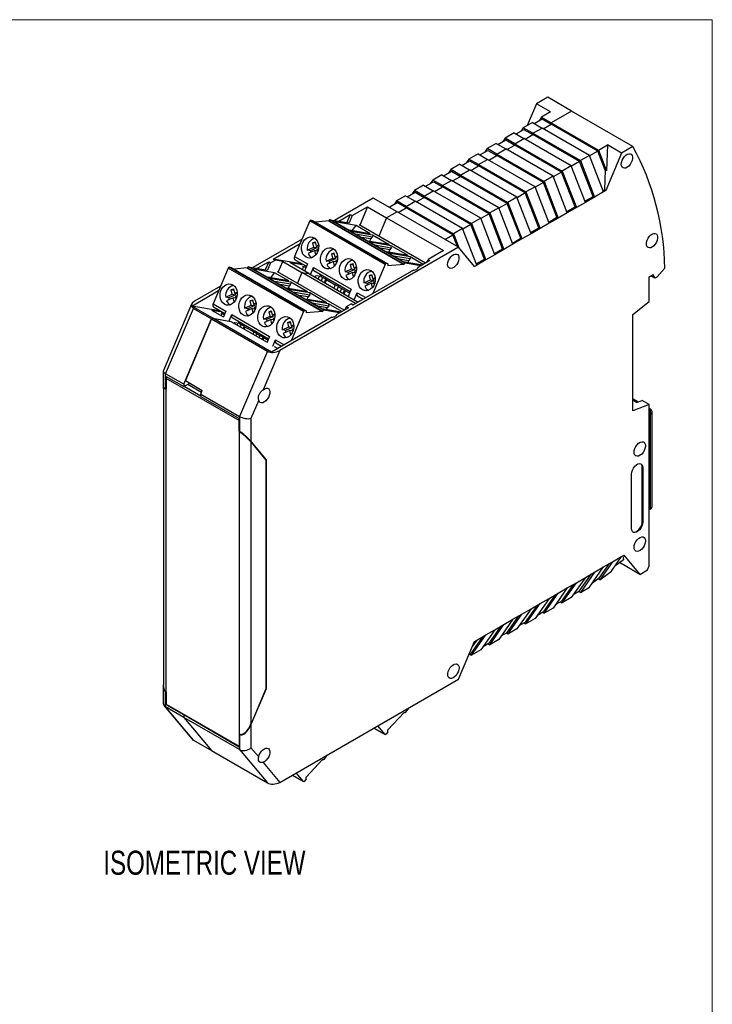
# Model space of a CAD drawing. Header units: millimetres. Extents: x 0 to 432, y 0 to 279.
# Tile 4 of 4: x 302 to 432, y 95 to 279. Entities that reach past the tile are written whole.
import ezdxf

# ---------------------------------------------------------------- set-up
doc = ezdxf.new("R2010")
doc.units = ezdxf.units.MM
doc.layers.add('TEXT', color=140, linetype='Continuous', lineweight=25)
doc.styles.add('SLDTEXTSTYLE0', font='TXT', dxfattribs={"width": 0.75})

msp = doc.modelspace()

# ---------------------------------------------------------------- linework, layer by layer
at = {"color": 7, "linetype": 'Continuous', "lineweight": 18}
for p in [(0, 279.4), (431.8, 0)]:
    msp.add_line(p, (431.8, 279.4), dxfattribs=at)
for p, q in [((398.84, 263.65), (397.12, 259.59)), ((400.96, 264.87), (398.84, 263.65)), ((401.49, 262.12), (398.84, 263.65)), ((405.41, 262.3), (400.96, 264.87)), ((401.49, 262.12), (399.8, 261.14)), ((405.41, 262.3), (401.6, 260.1)), ((416.94, 255.64), (405.41, 262.3)), ((398.1, 260.16), (396.4, 259.18)), ((398.1, 260.16), (399.9, 259.12)), ((398.43, 259.96), (399.92, 260.82)), ((399.8, 261.14), (399.34, 260.49)), ((399.8, 261.14), (401.6, 260.1)), ((399.92, 260.82), (401.6, 259.85)), ((401.6, 260.1), (410.47, 254.97)), ((401.6, 259.85), (401.6, 260.1)), ((394.7, 258.2), (393.01, 257.22)), ((394.7, 258.2), (396.51, 257.16)), ((395.04, 258), (396.52, 258.86)), ((396.4, 259.18), (395.94, 258.53)), ((398.2, 258.14), (396.4, 259.18)), ((396.52, 258.86), (398.2, 257.89)), ((398.2, 258.14), (399.9, 259.12)), ((398.2, 258.14), (407.08, 253.02)), ((398.2, 257.89), (398.2, 258.14)), ((408.77, 254), (399.9, 259.12)), ((400.11, 258.99), (401.6, 259.85)), ((410.35, 254.8), (401.6, 259.85)), ((391.65, 256.04), (393.13, 256.9)), ((393.01, 257.22), (392.55, 256.57)), ((394.81, 256.18), (393.01, 257.22)), ((393.13, 256.9), (394.81, 255.93)), ((394.81, 256.18), (396.51, 257.16)), ((405.38, 252.04), (396.51, 257.16)), ((396.72, 257.03), (398.2, 257.89)), ((406.95, 252.84), (398.2, 257.89)), ((388.25, 254.09), (389.74, 254.94)), ((389.61, 255.26), (389.16, 254.61)), ((391.31, 256.24), (389.61, 255.26)), ((391.41, 254.22), (389.61, 255.26)), ((389.74, 254.94), (391.41, 253.97)), ((391.31, 256.24), (393.11, 255.2)), ((391.41, 254.22), (393.11, 255.2)), ((401.98, 250.08), (393.11, 255.2)), ((393.32, 255.08), (394.81, 255.93)), ((394.81, 256.18), (403.68, 251.06)), ((394.81, 255.93), (394.81, 256.18)), ((403.56, 250.88), (394.81, 255.93)), ((410.35, 254.8), (408.81, 253.91)), ((411.73, 251.23), (410.35, 254.8)), ((410.47, 254.97), (412.17, 255.95)), ((410.47, 254.97), (411.98, 251.09)), ((414.82, 254.42), (411.84, 247.39)), ((412.17, 255.95), (411.98, 251.09)), ((414.82, 254.42), (412.17, 255.95)), ((416.94, 255.64), (414.82, 254.42)), ((384.86, 252.13), (386.34, 252.98)), ((386.22, 253.3), (385.76, 252.65)), ((387.92, 254.28), (386.22, 253.3)), ((388.02, 252.26), (386.22, 253.3)), ((386.34, 252.98), (388.02, 252.01)), ((387.92, 254.28), (389.72, 253.24)), ((388.02, 252.26), (389.72, 253.24)), ((398.59, 248.12), (389.72, 253.24)), ((389.93, 253.12), (391.41, 253.97)), ((391.41, 254.22), (400.29, 249.1)), ((391.41, 253.97), (391.41, 254.22)), ((400.16, 248.92), (391.41, 253.97)), ((406.95, 252.84), (405.41, 251.95)), ((409.48, 246.32), (406.95, 252.84)), ((408.77, 254), (407.08, 253.02)), ((407.08, 253.02), (409.73, 246.18)), ((411.43, 247.16), (408.77, 254)), ((381.46, 250.17), (382.95, 251.02)), ((382.83, 251.34), (382.37, 250.69)), ((384.52, 252.32), (382.83, 251.34)), ((384.63, 250.3), (382.83, 251.34)), ((382.95, 251.02), (384.63, 250.05)), ((384.52, 252.32), (386.32, 251.28)), ((384.63, 250.3), (386.32, 251.28)), ((395.2, 246.16), (386.32, 251.28)), ((386.54, 251.16), (388.02, 252.01)), ((388.02, 252.26), (396.89, 247.14)), ((388.02, 252.01), (388.02, 252.26)), ((396.77, 246.96), (388.02, 252.01)), ((403.56, 250.88), (402.02, 249.99)), ((406.09, 244.36), (403.56, 250.88)), ((405.38, 252.04), (403.68, 251.06)), ((403.68, 251.06), (406.33, 244.22)), ((408.03, 245.2), (405.38, 252.04)), ((411.73, 251.23), (411.59, 247.53)), ((411.98, 251.09), (411.73, 251.23)), ((378.07, 248.21), (379.55, 249.06)), ((379.43, 249.38), (378.97, 248.73)), ((381.13, 250.36), (379.43, 249.38)), ((381.23, 248.34), (379.43, 249.38)), ((379.55, 249.06), (381.23, 248.1)), ((381.13, 250.36), (382.93, 249.32)), ((381.23, 248.34), (382.93, 249.32)), ((391.8, 244.2), (382.93, 249.32)), ((383.14, 249.2), (384.63, 250.05)), ((384.63, 250.3), (393.5, 245.18)), ((384.63, 250.05), (384.63, 250.3)), ((393.38, 245), (384.63, 250.05)), ((400.16, 248.92), (398.62, 248.03)), ((402.7, 242.4), (400.16, 248.92)), ((401.98, 250.08), (400.29, 249.1)), ((400.29, 249.1), (402.94, 242.26)), ((404.64, 243.24), (401.98, 250.08)), ((374.67, 246.25), (376.16, 247.1)), ((376.04, 247.42), (375.58, 246.77)), ((377.73, 248.4), (376.04, 247.42)), ((377.84, 246.38), (376.04, 247.42)), ((376.16, 247.1), (377.84, 246.14)), ((377.73, 248.4), (379.54, 247.36)), ((377.84, 246.38), (379.54, 247.36)), ((388.41, 242.24), (379.54, 247.36)), ((379.75, 247.24), (381.23, 248.1)), ((381.23, 248.34), (390.1, 243.22)), ((381.23, 248.1), (381.23, 248.34)), ((389.98, 243.04), (381.23, 248.1)), ((398.59, 248.12), (396.89, 247.14)), ((396.89, 247.14), (399.55, 240.3)), ((401.24, 241.28), (398.59, 248.12)), ((411.43, 247.16), (409.73, 246.18)), ((411.34, 247.39), (411.59, 247.53)), ((411.84, 247.39), (411.43, 247.16)), ((411.59, 247.53), (411.84, 247.39)), ((368.29, 246.01), (361.01, 241.81)), ((372.75, 243.44), (368.29, 246.01)), ((372.64, 245.46), (372.19, 244.81)), ((374.34, 246.44), (372.64, 245.46)), ((374.44, 244.42), (372.64, 245.46)), ((374.34, 246.44), (376.14, 245.4)), ((374.44, 244.42), (376.14, 245.4)), ((385.01, 240.28), (376.14, 245.4)), ((376.35, 245.28), (377.84, 246.14)), ((377.84, 246.38), (386.71, 241.26)), ((377.84, 246.14), (377.84, 246.38)), ((386.59, 241.08), (377.84, 246.14)), ((395.2, 246.16), (393.5, 245.18)), ((397.85, 239.32), (395.2, 246.16)), ((396.77, 246.96), (395.23, 246.07)), ((399.3, 240.44), (396.77, 246.96)), ((408.03, 245.2), (406.33, 244.22)), ((407.94, 245.43), (409.48, 246.32)), ((409.73, 246.18), (408.03, 245.2)), ((409.73, 246.18), (409.48, 246.32)), ((364.33, 242.71), (367.23, 244.38)), ((367.23, 244.38), (365.77, 240.94)), ((367.23, 244.38), (370.8, 242.32)), ((372.75, 243.44), (370.8, 242.32)), ((371.28, 244.29), (372.77, 245.15)), ((384.27, 236.79), (372.75, 243.44)), ((374.44, 244.18), (372.77, 245.15)), ((372.96, 243.32), (374.44, 244.18)), ((374.44, 244.18), (374.44, 244.42)), ((374.44, 244.42), (383.32, 239.3)), ((383.19, 239.13), (374.44, 244.18)), ((391.8, 244.2), (390.1, 243.22)), ((394.46, 237.36), (391.8, 244.2)), ((393.38, 245), (391.83, 244.11)), ((395.91, 238.48), (393.38, 245)), ((393.5, 245.18), (396.15, 238.34)), ((404.55, 243.47), (406.09, 244.36)), ((406.33, 244.22), (404.64, 243.24)), ((406.33, 244.22), (406.09, 244.36)), ((356.39, 241.71), (353.56, 235.04)), ((370.5, 233.56), (356.39, 241.71)), ((370.69, 233.73), (356.58, 241.87)), ((356.58, 241.87), (356.92, 241.83)), ((356.92, 241.83), (371.03, 233.69)), ((359.96, 241.73), (357.48, 241.51)), ((359.99, 241.79), (359.96, 241.73)), ((359.96, 241.73), (374.07, 233.58)), ((359.99, 241.79), (374.1, 233.65)), ((374.29, 233.81), (360.19, 241.95)), ((360.19, 241.95), (363.75, 241.34)), ((361.11, 241.53), (363.78, 239.98)), ((365.06, 240.85), (361.11, 241.53)), ((361.83, 241.67), (363.98, 242.91)), ((363.98, 242.91), (363.34, 241.41)), ((364.33, 242.71), (363.75, 241.34)), ((363.98, 242.91), (364.33, 242.71)), ((370.8, 242.32), (369.34, 238.88)), ((370.8, 242.32), (381.44, 236.17)), ((388.41, 242.24), (386.71, 241.26)), ((391.06, 235.4), (388.41, 242.24)), ((389.98, 243.04), (388.44, 242.15)), ((392.51, 236.52), (389.98, 243.04)), ((390.1, 243.22), (392.76, 236.38)), ((401.15, 241.51), (402.7, 242.4)), ((402.94, 242.26), (401.24, 241.28)), ((402.94, 242.26), (402.7, 242.4)), ((404.64, 243.24), (402.94, 242.26)), ((367.67, 239.33), (363.75, 240)), ((363.78, 239.98), (367.74, 239.3)), ((364.16, 239.77), (367.32, 237.94)), ((368.12, 239.08), (364.16, 239.77)), ((364.35, 239.9), (365.06, 240.85)), ((367.74, 239.3), (365.06, 240.85)), ((378.08, 233.83), (365.64, 241.01)), ((385.01, 240.28), (383.32, 239.3)), ((387.67, 233.44), (385.01, 240.28)), ((386.59, 241.08), (385.05, 240.19)), ((389.12, 234.56), (386.59, 241.08)), ((386.71, 241.26), (389.36, 234.42)), ((397.76, 239.55), (399.3, 240.44)), ((399.55, 240.3), (397.85, 239.32)), ((399.55, 240.3), (399.3, 240.44)), ((401.24, 241.28), (399.55, 240.3)), ((354.95, 238.31), (345.74, 232.99)), ((364.99, 239.29), (368.14, 238.74)), ((367.86, 238.35), (366.09, 238.65)), ((371.21, 237.28), (367.29, 237.96)), ((367.32, 237.94), (371.28, 237.26)), ((367.65, 237.9), (367.86, 238.35)), ((367.86, 238.35), (368.14, 238.74)), ((371.28, 237.26), (368.12, 239.08)), ((381.71, 238.27), (383.19, 239.13)), ((384.05, 236.92), (383.19, 239.13)), ((383.32, 239.3), (384.31, 236.75)), ((394.37, 237.59), (395.91, 238.48)), ((396.15, 238.34), (394.46, 237.36)), ((396.15, 238.34), (395.91, 238.48)), ((397.85, 239.32), (396.15, 238.34)), ((349.57, 234.59), (354.6, 237.5)), ((384.27, 236.79), (350.78, 217.45)), ((355.93, 236.25), (357.17, 236.82)), ((356.52, 236.15), (355.93, 236.25)), ((357.33, 236.17), (356.09, 235.6)), ((357.76, 236.72), (356.52, 236.15)), ((356.97, 237.62), (357.38, 237.81)), ((357.17, 236.82), (356.97, 237.62)), ((357.44, 237.54), (356.97, 237.62)), ((357.17, 236.82), (357.76, 236.72)), ((357.52, 235.36), (357.33, 236.17)), ((357.8, 236.09), (357.33, 236.17)), ((357.38, 237.81), (357.57, 237)), ((357.57, 237), (358.06, 237.22)), ((358.08, 236.92), (357.57, 237)), ((357.76, 236.72), (357.69, 236.98)), ((358.04, 236.49), (357.73, 236.35)), ((357.73, 236.35), (357.85, 235.87)), ((371.65, 237.04), (367.69, 237.73)), ((367.69, 237.73), (370.85, 235.9)), ((368.53, 237.25), (371.67, 236.7)), ((371.4, 236.31), (369.62, 236.61)), ((371.19, 235.86), (371.4, 236.31)), ((371.67, 236.7), (371.4, 236.31)), ((374.81, 235.22), (371.65, 237.04)), ((381.44, 236.17), (378.55, 234.5)), ((387.26, 233.2), (384.27, 236.79)), ((390.97, 235.63), (392.51, 236.52)), ((392.76, 236.38), (391.06, 235.4)), ((392.76, 236.38), (392.51, 236.52)), ((394.46, 237.36), (392.76, 236.38)), ((349.06, 233.89), (349.92, 234.39)), ((349.57, 234.59), (349.92, 234.39)), ((354.79, 233.69), (349.57, 234.59)), ((351.36, 234.14), (349.92, 234.39)), ((350.5, 232.11), (351.36, 234.14)), ((351.36, 234.14), (354.93, 232.08)), ((353.56, 235.04), (355.95, 233.67)), ((353.62, 234.46), (355.76, 233.23)), ((357.53, 235.37), (357.52, 235.36)), ((359.46, 234.21), (360.7, 234.78)), ((360.06, 234.11), (359.46, 234.21)), ((360.86, 234.13), (359.62, 233.56)), ((361.3, 234.67), (360.06, 234.11)), ((360.51, 235.58), (360.91, 235.77)), ((360.7, 234.78), (360.51, 235.58)), ((360.98, 235.5), (360.51, 235.58)), ((360.7, 234.78), (361.3, 234.67)), ((361.06, 233.32), (360.86, 234.13)), ((361.33, 234.04), (360.86, 234.13)), ((360.91, 235.77), (361.11, 234.96)), ((361.11, 234.96), (361.59, 235.18)), ((361.61, 234.88), (361.11, 234.96)), ((361.3, 234.67), (361.23, 234.94)), ((361.58, 234.45), (361.27, 234.31)), ((361.27, 234.31), (361.39, 233.83)), ((374.74, 235.24), (370.82, 235.92)), ((370.85, 235.9), (374.81, 235.22)), ((375.19, 235), (371.23, 235.68)), ((371.23, 235.68), (373.9, 234.14)), ((372.06, 235.2), (375.21, 234.66)), ((374.93, 234.26), (373.16, 234.57)), ((373.9, 234.14), (377.54, 233.51)), ((374.8, 233.99), (374.93, 234.26)), ((375.21, 234.66), (374.93, 234.26)), ((377.65, 233.58), (375.19, 235)), ((378.9, 234.3), (376.74, 233.05)), ((378.32, 233.96), (378.55, 234.5)), ((378.55, 234.5), (378.9, 234.3)), ((387.58, 233.67), (389.12, 234.56)), ((389.36, 234.42), (387.67, 233.44)), ((389.36, 234.42), (389.12, 234.56)), ((391.06, 235.4), (389.36, 234.42)), ((341.12, 232.89), (338.29, 226.23)), ((355.22, 224.75), (341.12, 232.89)), ((355.41, 224.91), (341.31, 233.05)), ((341.31, 233.05), (341.65, 233.02)), ((341.65, 233.02), (355.75, 224.87)), ((344.69, 232.91), (342.21, 232.69)), ((344.72, 232.97), (344.69, 232.91)), ((344.69, 232.91), (358.8, 224.77)), ((344.72, 232.97), (358.82, 224.83)), ((359.02, 224.99), (344.91, 233.14)), ((344.91, 233.14), (348.47, 232.52)), ((345.83, 232.71), (348.51, 231.17)), ((349.79, 232.03), (345.83, 232.71)), ((346.55, 232.85), (348.71, 234.09)), ((348.71, 234.09), (348.07, 232.59)), ((349.06, 233.89), (348.48, 232.52)), ((348.71, 234.09), (349.06, 233.89)), ((354.89, 233.53), (352.64, 233.92)), ((356.21, 231.86), (352.64, 233.92)), ((354.7, 233.84), (354.88, 233.53)), ((355, 233.33), (355.26, 233.18)), ((355, 232.56), (355.26, 233.18)), ((355.65, 232.96), (355.26, 233.18)), ((355.95, 233.67), (355.38, 232.33)), ((356.51, 231.68), (357.08, 233.01)), ((357.08, 233.01), (364.15, 228.93)), ((357.13, 232.43), (363.96, 228.49)), ((361.07, 233.33), (361.06, 233.32)), ((363, 232.17), (364.24, 232.74)), ((364.83, 232.63), (363.59, 232.07)), ((364.04, 233.54), (364.45, 233.73)), ((364.24, 232.74), (364.04, 233.54)), ((364.51, 233.46), (364.04, 233.54)), ((364.24, 232.74), (364.83, 232.63)), ((364.45, 233.73), (364.64, 232.92)), ((375.8, 232.51), (364.49, 225.98)), ((364.64, 232.92), (365.13, 233.14)), ((365.15, 232.84), (364.64, 232.92)), ((364.83, 232.63), (364.77, 232.9)), ((365.11, 232.41), (364.8, 232.27)), ((370.5, 233.56), (368.18, 228.11)), ((371.03, 233.69), (370.69, 233.73)), ((371.03, 233.69), (371.01, 233.32)), ((374.07, 233.58), (371.01, 233.32)), ((374.07, 233.58), (374.1, 233.65)), ((377.19, 233.31), (374.29, 233.81)), ((376.65, 232.85), (376.74, 233.05)), ((387.26, 233.2), (387.67, 233.44)), ((421.4, 231.19), (422.92, 232.89)), ((352.4, 230.51), (348.48, 231.18)), ((348.51, 231.17), (352.47, 230.48)), ((348.88, 230.95), (352.04, 229.13)), ((352.84, 230.27), (348.88, 230.95)), ((349.08, 231.08), (349.79, 232.03)), ((349.72, 230.47), (352.86, 229.93)), ((352.47, 230.48), (349.79, 232.03)), ((362.81, 225.01), (350.37, 232.19)), ((354.93, 232.08), (354.08, 230.05)), ((364.99, 226.27), (354.93, 232.08)), ((354.93, 232.08), (356.21, 231.86)), ((356.21, 231.86), (365.44, 226.53)), ((357.31, 231.22), (357.31, 231.22)), ((357.47, 231.42), (357.37, 231.19)), ((358.52, 231.3), (357.61, 231.46)), ((357.97, 230.84), (358.19, 231.36)), ((358.22, 231.81), (358.52, 231.3)), ((358.52, 231.3), (358.8, 231.14)), ((358.8, 231.14), (358.53, 230.51)), ((359.4, 230.8), (358.8, 231.14)), ((359.13, 230.17), (359.4, 230.8)), ((359.31, 230.07), (359.58, 230.69)), ((359.4, 230.8), (361.17, 229.77)), ((363.59, 232.07), (363, 232.17)), ((364.4, 232.09), (363.16, 231.52)), ((364.59, 231.28), (364.4, 232.09)), ((364.87, 232), (364.4, 232.09)), ((364.6, 231.29), (364.59, 231.28)), ((364.8, 232.27), (364.92, 231.79)), ((366.54, 230.13), (367.77, 230.7)), ((368.37, 230.59), (367.13, 230.03)), ((367.58, 231.5), (367.98, 231.69)), ((367.77, 230.7), (367.58, 231.5)), ((368.05, 231.42), (367.58, 231.5)), ((367.77, 230.7), (368.37, 230.59)), ((367.98, 231.69), (368.18, 230.88)), ((368.18, 230.88), (368.66, 231.1)), ((368.68, 230.79), (368.18, 230.88)), ((368.37, 230.59), (368.3, 230.86)), ((419.98, 231.27), (420.69, 231.68)), ((419.98, 226.63), (419.98, 231.27)), ((421.05, 230.99), (420.27, 231.44)), ((421.05, 230.99), (420.69, 231.68)), ((421.4, 231.19), (421.05, 230.99)), ((334.29, 225.77), (339.33, 228.68)), ((339.67, 229.49), (334.79, 226.68)), ((341.7, 228.81), (342.1, 228.99)), ((341.89, 228), (341.7, 228.81)), ((342.17, 228.72), (341.7, 228.81)), ((342.1, 228.99), (342.3, 228.19)), ((352.59, 229.53), (350.82, 229.84)), ((355.93, 228.47), (352.01, 229.14)), ((352.04, 229.13), (356, 228.44)), ((352.38, 229.08), (352.59, 229.53)), ((356.38, 228.23), (352.42, 228.91)), ((352.42, 228.91), (355.58, 227.08)), ((352.59, 229.53), (352.86, 229.93)), ((356, 228.44), (352.84, 230.27)), ((361.17, 229.77), (360.91, 229.15)), ((361.77, 229.43), (361.17, 229.77)), ((361.5, 228.8), (361.77, 229.43)), ((361.77, 229.43), (362.34, 229.1)), ((362.34, 229.1), (362.07, 228.47)), ((362.93, 228.76), (362.34, 229.1)), ((362.67, 228.13), (362.93, 228.76)), ((362.85, 228.02), (363.11, 228.65)), ((362.93, 228.76), (363.85, 228.23)), ((364.15, 228.93), (363.58, 227.6)), ((367.13, 230.03), (366.54, 230.13)), ((367.93, 230.04), (366.69, 229.48)), ((368.13, 229.24), (367.93, 230.04)), ((368.4, 229.96), (367.93, 230.04)), ((368.14, 229.24), (368.13, 229.24)), ((368.65, 230.37), (368.34, 230.23)), ((368.34, 230.23), (368.46, 229.75)), ((340.66, 227.44), (341.89, 228)), ((341.25, 227.33), (340.66, 227.44)), ((342.05, 227.35), (340.81, 226.78)), ((342.49, 227.9), (341.25, 227.33)), ((341.89, 228), (342.49, 227.9)), ((342.25, 226.55), (342.05, 227.35)), ((342.52, 227.27), (342.05, 227.35)), ((342.3, 228.19), (342.78, 228.41)), ((342.8, 228.1), (342.3, 228.19)), ((342.49, 227.9), (342.42, 228.17)), ((342.77, 227.68), (342.46, 227.54)), ((342.46, 227.54), (342.58, 227.05)), ((345.23, 226.76), (345.64, 226.95)), ((345.43, 225.96), (345.23, 226.76)), ((345.7, 226.68), (345.23, 226.76)), ((345.64, 226.95), (345.83, 226.15)), ((353.25, 228.43), (356.4, 227.89)), ((356.12, 227.49), (354.35, 227.79)), ((359.47, 226.43), (355.55, 227.1)), ((355.58, 227.08), (359.54, 226.4)), ((355.91, 227.04), (356.12, 227.49)), ((359.91, 226.18), (355.96, 226.87)), ((355.96, 226.87), (358.63, 225.32)), ((356.4, 227.89), (356.12, 227.49)), ((359.54, 226.4), (356.38, 228.23)), ((364.72, 226.95), (365.28, 228.28)), ((365.28, 228.28), (366.88, 227.36)), ((365.34, 227.7), (366.4, 227.08)), ((334.25, 226.13), (328.98, 213.71)), ((329.4, 213.11), (334.59, 225.33)), ((338.22, 223.51), (334.29, 225.77)), ((339.52, 224.87), (334.29, 225.77)), ((334.59, 225.33), (337.98, 223.37)), ((339.61, 224.71), (338.04, 224.98)), ((340.2, 223.74), (338.04, 224.98)), ((338.29, 226.23), (340.67, 224.85)), ((338.34, 225.65), (340.49, 224.41)), ((339.43, 225.02), (339.61, 224.71)), ((342.26, 226.55), (342.25, 226.55)), ((344.19, 225.39), (345.43, 225.96)), ((344.78, 225.29), (344.19, 225.39)), ((345.59, 225.31), (344.35, 224.74)), ((346.02, 225.86), (344.78, 225.29)), ((345.43, 225.96), (346.02, 225.86)), ((345.78, 224.5), (345.59, 225.31)), ((346.06, 225.23), (345.59, 225.31)), ((345.83, 226.15), (346.32, 226.37)), ((346.34, 226.06), (345.83, 226.15)), ((346.02, 225.86), (345.96, 226.12)), ((346.3, 225.64), (345.99, 225.49)), ((345.99, 225.49), (346.11, 225.01)), ((348.77, 224.72), (349.17, 224.91)), ((349.17, 224.91), (349.37, 224.1)), ((355.75, 224.87), (355.41, 224.91)), ((356.79, 226.39), (359.94, 225.84)), ((359.66, 225.45), (357.89, 225.75)), ((358.63, 225.32), (362.27, 224.7)), ((361.91, 224.49), (359.02, 224.99)), ((359.53, 225.17), (359.66, 225.45)), ((359.94, 225.84), (359.66, 225.45)), ((362.38, 224.76), (359.91, 226.18)), ((363.63, 225.48), (361.47, 224.23)), ((363.04, 225.14), (363.27, 225.68)), ((363.27, 225.68), (364.13, 226.18)), ((363.27, 225.68), (363.63, 225.48)), ((364.49, 225.98), (364.13, 226.18)), ((364.13, 226.18), (364.68, 226.09)), ((365.71, 226.69), (365.72, 226.71)), ((416.91, 224.23), (419.98, 226.63)), ((332.8, 211.15), (337.98, 223.37)), ((337.98, 223.37), (333.09, 211.83)), ((337.98, 223.37), (338.22, 223.51)), ((337.98, 223.37), (348.45, 217.33)), ((349.21, 217.16), (338.22, 223.51)), ((338.22, 223.51), (341.62, 222.92)), ((339.73, 224.52), (339.99, 224.37)), ((339.82, 223.96), (339.99, 224.37)), ((340.37, 224.14), (339.99, 224.37)), ((340.67, 224.85), (340.17, 223.65)), ((341.3, 223), (341.81, 224.2)), ((341.81, 224.2), (348.88, 220.11)), ((341.86, 223.62), (348.69, 219.67)), ((345.79, 224.51), (345.78, 224.5)), ((347.73, 223.35), (348.96, 223.92)), ((348.32, 223.25), (347.73, 223.35)), ((349.12, 223.27), (347.89, 222.7)), ((349.56, 223.82), (348.32, 223.25)), ((348.96, 223.92), (348.77, 224.72)), ((349.24, 224.64), (348.77, 224.72)), ((348.96, 223.92), (349.56, 223.82)), ((349.32, 222.46), (349.12, 223.27)), ((349.6, 223.19), (349.12, 223.27)), ((360.52, 223.69), (349.21, 217.16)), ((349.37, 224.1), (349.85, 224.33)), ((349.87, 224.02), (349.37, 224.1)), ((349.56, 223.82), (349.49, 224.08)), ((349.84, 223.6), (349.53, 223.45)), ((349.53, 223.45), (349.65, 222.97)), ((355.22, 224.75), (352.91, 219.29)), ((355.75, 224.87), (355.74, 224.5)), ((358.8, 224.77), (355.74, 224.5)), ((358.8, 224.77), (358.82, 224.83)), ((361.38, 224.03), (361.47, 224.23)), ((416.91, 206.19), (416.91, 224.23)), ((341.62, 222.92), (341.56, 222.95)), ((341.62, 222.92), (348.4, 219)), ((342.2, 222.6), (342.19, 222.59)), ((343.24, 222.49), (342.33, 222.64)), ((342.79, 222.24), (342.92, 222.54)), ((342.95, 222.99), (343.24, 222.49)), ((343.24, 222.49), (343.53, 222.32)), ((343.53, 222.32), (343.35, 221.92)), ((344.12, 221.98), (343.53, 222.32)), ((343.95, 221.57), (344.12, 221.98)), ((344.12, 221.98), (345.9, 220.95)), ((344.13, 221.47), (344.31, 221.87)), ((349.33, 222.47), (349.32, 222.46)), ((351.26, 221.31), (352.5, 221.88)), ((351.85, 221.21), (351.26, 221.31)), ((352.66, 221.23), (351.42, 220.66)), ((353.09, 221.78), (351.85, 221.21)), ((352.3, 222.68), (352.71, 222.87)), ((352.5, 221.88), (352.3, 222.68)), ((352.77, 222.6), (352.3, 222.68)), ((352.5, 221.88), (353.09, 221.78)), ((352.86, 220.42), (352.66, 221.23)), ((353.13, 221.15), (352.66, 221.23)), ((352.71, 222.87), (352.91, 222.06)), ((352.91, 222.06), (353.39, 222.28)), ((353.41, 221.98), (352.91, 222.06)), ((353.09, 221.78), (353.03, 222.04)), ((353.38, 221.55), (353.07, 221.41)), ((353.07, 221.41), (353.18, 220.93)), ((345.9, 220.95), (345.73, 220.55)), ((346.5, 220.61), (345.9, 220.95)), ((346.32, 220.2), (346.5, 220.61)), ((346.5, 220.61), (347.06, 220.28)), ((347.06, 220.28), (346.89, 219.88)), ((347.66, 219.94), (347.06, 220.28)), ((347.49, 219.53), (347.66, 219.94)), ((347.66, 219.94), (348.58, 219.41)), ((347.67, 219.43), (347.84, 219.83)), ((348.88, 220.11), (348.37, 218.92)), ((349.5, 218.26), (350.01, 219.46)), ((350.01, 219.46), (351.6, 218.54)), ((352.86, 220.43), (352.86, 220.42)), ((349.76, 218.22), (350.4, 217.85)), ((350.06, 218.88), (351.13, 218.27)), ((350.44, 217.87), (350.45, 217.9)), ((348.45, 217.33), (343.26, 205.11)), ((350.78, 217.45), (347.66, 210.12)), ((328.96, 213.62), (328.96, 210.35)), ((332.8, 211.15), (329.4, 213.11)), ((329.4, 210.29), (329.4, 213.11)), ((329.47, 212.62), (329.47, 210.25)), ((329.47, 212.62), (332.8, 210.7)), ((343.16, 204.35), (329.51, 212.23)), ((329.51, 210.11), (329.51, 212.23)), ((328.97, 210.23), (328.97, 154.83)), ((329.4, 210.29), (329.47, 210.25)), ((329.41, 210.17), (329.41, 153.66)), ((329.51, 210.11), (329.41, 210.17)), ((329.51, 210.21), (329.47, 210.25)), ((332.8, 210.7), (333.92, 211.35)), ((332.8, 211.15), (332.8, 210.7)), ((332.9, 210.76), (335.98, 208.99)), ((333.09, 211.83), (336.27, 210)), ((333.54, 211.13), (336.12, 209.64)), ((335.98, 209.31), (336.27, 210)), ((335.98, 209.31), (343.26, 205.11)), ((335.98, 208.87), (335.98, 209.31)), ((335.98, 208.87), (343.19, 204.7)), ((417.88, 207.83), (416.91, 208.39)), ((346.83, 208.15), (345.38, 204.75)), ((417.61, 207.73), (416.91, 208.14)), ((419.98, 207.33), (416.91, 206.19)), ((417.61, 207.73), (418.64, 208.11)), ((419.98, 207.33), (418.64, 208.11)), ((419.98, 177.16), (419.98, 207.33)), ((420.16, 206.51), (419.98, 206.61)), ((343.19, 202.33), (343.19, 204.7)), ((343.26, 205.11), (343.26, 202.29)), ((345.38, 204.75), (345.38, 200.41)), ((420.16, 206.27), (419.98, 206.37)), ((419.98, 206.33), (420.16, 206.27)), ((420.16, 206.27), (420.16, 205.45)), ((420.16, 205.45), (420.16, 187.73)), ((420.54, 188.26), (420.54, 205.98)), ((343.16, 204.35), (343.16, 202.23)), ((343.26, 202.17), (343.16, 202.23)), ((343.19, 202.33), (343.26, 202.29)), ((343.19, 202.33), (343.39, 202.09)), ((343.26, 145.66), (343.26, 202.17)), ((345.38, 200.41), (348.21, 197.01)), ((345.39, 147.55), (345.39, 200.28)), ((345.39, 200.28), (348.18, 196.93)), ((348.02, 197.12), (348.21, 197.01)), ((348.18, 196.93), (348.18, 154.13)), ((348.21, 197.01), (348.21, 154.09)), ((418.67, 195.61), (418.78, 195.55)), ((418.67, 185.4), (418.67, 195.61)), ((418.78, 195.55), (418.78, 185.34)), ((416.66, 184.12), (416.66, 194.32)), ((420.16, 187.73), (419.98, 187.63)), ((418.67, 185.4), (418.78, 185.34)), ((412.9, 176.17), (414.82, 178.89)), ((413.12, 177.91), (414.82, 178.89)), ((414.82, 178.89), (415.23, 179.13)), ((415.03, 179.01), (415.14, 178.29)), ((415.23, 179.13), (418.21, 175.54)), ((410.62, 174.84), (412.54, 177.58)), ((413.12, 177.91), (410.73, 174.51)), ((411.43, 176.93), (413.12, 177.91)), ((415.14, 178.29), (413.54, 177.07)), ((418.21, 175.54), (414.42, 177.74)), ((419.65, 176.37), (419.98, 177.16)), ((406.95, 172.49), (409.15, 175.62)), ((409.73, 175.95), (407.08, 172.18)), ((408.03, 174.97), (409.73, 175.95)), ((408.77, 173.16), (411.43, 176.93)), ((409.73, 175.95), (411.43, 176.93)), ((410.73, 174.51), (412.9, 176.17)), ((418.21, 175.54), (419.65, 176.37)), ((405.76, 173.66), (403.56, 170.53)), ((403.68, 170.22), (406.33, 173.99)), ((404.64, 173.01), (406.33, 173.99)), ((408.03, 174.97), (405.38, 171.2)), ((406.33, 173.99), (408.03, 174.97)), ((409.38, 173.89), (409.23, 173.81)), ((410.62, 174.84), (409.38, 173.89)), ((410.73, 174.51), (410.42, 174.69)), ((402.36, 171.7), (400.16, 168.57)), ((400.29, 168.26), (402.94, 172.03)), ((401.24, 171.05), (402.94, 172.03)), ((404.64, 173.01), (401.98, 169.24)), ((402.94, 172.03), (404.64, 173.01)), ((405.84, 171.85), (406.95, 172.49)), ((407.08, 172.18), (406.74, 172.37)), ((407.08, 172.18), (408.77, 173.16)), ((398.97, 169.74), (396.77, 166.62)), ((396.89, 166.3), (399.55, 170.08)), ((397.85, 169.1), (399.55, 170.08)), ((401.24, 171.05), (398.59, 167.28)), ((399.55, 170.08), (401.24, 171.05)), ((402.44, 169.89), (403.56, 170.53)), ((403.35, 170.41), (403.68, 170.22)), ((405.38, 171.2), (403.68, 170.22)), ((393.38, 164.66), (395.57, 167.78)), ((393.5, 164.34), (396.15, 168.12)), ((394.46, 167.14), (396.15, 168.12)), ((397.85, 169.1), (395.2, 165.32)), ((396.15, 168.12), (397.85, 169.1)), ((399.05, 167.93), (400.16, 168.57)), ((399.95, 168.45), (400.29, 168.26)), ((401.98, 169.24), (400.29, 168.26)), ((390.1, 162.38), (392.76, 166.16)), ((391.06, 165.18), (392.76, 166.16)), ((394.46, 167.14), (391.8, 163.36)), ((392.76, 166.16), (394.46, 167.14)), ((395.65, 165.97), (396.77, 166.62)), ((396.56, 166.49), (396.89, 166.3)), ((398.59, 167.28), (396.89, 166.3)), ((386.71, 160.42), (389.36, 164.2)), ((387.67, 163.22), (389.36, 164.2)), ((391.06, 165.18), (388.41, 161.4)), ((389.36, 164.2), (391.06, 165.18)), ((392.18, 165.82), (389.98, 162.7)), ((392.26, 164.01), (393.38, 164.66)), ((393.5, 164.34), (393.16, 164.53)), ((395.2, 165.32), (393.5, 164.34)), ((384.27, 155.95), (387.26, 162.98)), ((388.78, 163.86), (386.59, 160.74)), ((387.67, 163.22), (386.89, 162.11)), ((387.26, 162.98), (387.67, 163.22)), ((388.86, 162.05), (389.98, 162.7)), ((389.77, 162.57), (390.1, 162.38)), ((391.8, 163.36), (390.1, 162.38)), ((386.21, 160.52), (386.59, 160.74)), ((386.38, 160.61), (386.71, 160.42)), ((388.41, 161.4), (386.71, 160.42)), ((350.78, 136.61), (384.27, 155.95)), ((328.96, 154.71), (328.96, 151.45)), ((329.4, 153.54), (329.47, 153.5)), ((329.4, 150.73), (329.4, 153.54)), ((329.41, 153.66), (329.51, 153.6)), ((329.47, 153.5), (329.51, 153.59)), ((329.47, 153.5), (329.47, 151.14)), ((329.51, 151.24), (329.51, 153.6)), ((348.21, 154.09), (345.38, 147.43)), ((348.18, 154.13), (345.39, 147.55)), ((348.21, 154.09), (348.17, 154.11)), ((329.47, 151.14), (329.58, 151.2)), ((329.51, 151.24), (343.16, 143.36)), ((329.15, 150.94), (334.34, 144.7)), ((332.8, 148.77), (329.4, 150.73)), ((334.59, 144.5), (329.4, 150.73)), ((332.8, 149.22), (329.47, 151.14)), ((374.07, 149.67), (371.01, 146.41)), ((374.06, 149.66), (374.12, 149.63)), ((374.1, 149.64), (374.06, 149.66)), ((374.07, 149.67), (374.1, 149.64)), ((374.93, 150.56), (374.29, 149.71)), ((332.8, 149.22), (332.9, 149.28)), ((332.8, 149.22), (332.8, 148.77)), ((343.19, 143.22), (332.8, 149.22)), ((343.26, 142.73), (332.8, 148.77)), ((332.8, 148.77), (337.98, 142.54)), ((343.16, 145.72), (343.26, 145.66)), ((343.16, 145.72), (343.16, 143.36)), ((343.23, 145.68), (343.19, 145.58)), ((345.38, 147.43), (345.38, 143.09)), ((368.39, 146.78), (370.52, 145.55)), ((370.5, 145.57), (368.39, 146.78)), ((370.5, 145.57), (369.13, 147.21)), ((371.03, 146.06), (370.69, 145.63)), ((371.03, 146.06), (371.01, 146.41)), ((334.59, 144.5), (337.98, 142.54)), ((343.19, 145.58), (343.26, 145.54)), ((343.19, 145.58), (343.19, 143.22)), ((343.26, 145.54), (343.26, 142.73)), ((337.98, 142.54), (348.45, 136.49)), ((343.16, 143.36), (343.19, 143.38)), ((343.26, 142.73), (348.45, 136.49)), ((345.38, 143.09), (346.83, 141.36)), ((347.66, 140.35), (350.78, 136.61)), ((358.8, 140.86), (355.74, 137.59)), ((358.78, 140.84), (358.84, 140.81)), ((358.82, 140.83), (358.79, 140.85)), ((358.8, 140.86), (358.82, 140.83)), ((359.66, 141.74), (359.02, 140.89)), ((355.22, 136.75), (353.86, 138.39)), ((355.22, 136.75), (353.12, 137.97)), ((353.12, 137.96), (355.24, 136.74)), ((355.75, 137.24), (355.41, 136.81)), ((355.75, 137.24), (355.74, 137.59))]:
    msp.add_line(p, q)
at = {"flags": 128}
for points in [[(414.75, 252.34), (414.79, 252.69), (414.9, 253.07), (415.09, 253.43), (415.32, 253.76), (415.59, 254.03), (415.88, 254.22), (416.17, 254.31), (416.42, 254.31), (416.63, 254.2), (416.78, 254), (416.86, 253.73), (416.86, 253.39), (416.78, 253.03), (416.63, 252.65), (416.42, 252.31), (416.17, 252), (415.88, 251.77), (415.59, 251.63), (415.32, 251.58), (415.09, 251.64), (414.9, 251.79), (414.79, 252.03), (414.75, 252.34)], [(355.7, 234.94), (355.38, 235.19), (355.13, 235.53), (354.95, 235.94), (354.86, 236.4), (354.87, 236.88), (354.97, 237.35), (355.16, 237.78), (355.42, 238.16), (355.74, 238.46), (356.11, 238.65), (356.49, 238.74), (356.88, 238.71), (357.24, 238.57), (357.55, 238.32), (357.81, 237.98), (357.98, 237.57), (358.07, 237.11), (358.06, 236.64), (357.96, 236.16), (357.78, 235.73), (357.52, 235.35), (357.19, 235.05), (356.83, 234.86), (356.44, 234.77), (356.06, 234.8), (355.7, 234.94)], [(419.45, 237.42), (419.49, 237.77), (419.61, 238.14), (419.79, 238.51), (420.02, 238.84), (420.3, 239.1), (420.58, 239.29), (420.87, 239.39), (421.12, 239.38), (421.34, 239.28), (421.49, 239.08), (421.56, 238.8), (421.56, 238.47), (421.49, 238.1), (421.34, 237.73), (421.12, 237.38), (420.87, 237.08), (420.58, 236.85), (420.3, 236.71), (420.02, 236.66), (419.79, 236.72), (419.61, 236.87), (419.49, 237.11), (419.45, 237.42)], [(359.23, 232.9), (358.92, 233.15), (358.66, 233.49), (358.49, 233.9), (358.4, 234.36), (358.41, 234.83), (358.51, 235.31), (358.69, 235.74), (358.95, 236.12), (359.28, 236.42), (359.64, 236.61), (360.03, 236.7), (360.41, 236.67), (360.77, 236.53), (361.09, 236.28), (361.34, 235.94), (361.52, 235.53), (361.6, 235.07), (361.6, 234.59), (361.5, 234.12), (361.31, 233.69), (361.05, 233.31), (360.73, 233.01), (360.36, 232.81), (359.98, 232.73), (359.59, 232.76), (359.23, 232.9)], [(353.56, 235.04), (353.52, 234.94), (353.5, 234.83), (353.49, 234.73), (353.5, 234.64), (353.53, 234.56), (353.57, 234.5), (353.62, 234.46)], [(362.77, 230.86), (362.45, 231.11), (362.2, 231.45), (362.02, 231.86), (361.94, 232.31), (361.94, 232.79), (362.04, 233.27), (362.23, 233.7), (362.49, 234.08), (362.81, 234.38), (363.18, 234.57), (363.56, 234.66), (363.95, 234.63), (364.31, 234.49), (364.62, 234.24), (364.88, 233.9), (365.05, 233.49), (365.14, 233.03), (365.13, 232.55), (365.03, 232.08), (364.85, 231.64), (364.59, 231.27), (364.26, 230.97), (363.9, 230.77), (363.51, 230.69), (363.13, 230.72), (362.77, 230.86)], [(382.22, 233.56), (382.26, 233.92), (382.38, 234.29), (382.56, 234.65), (382.8, 234.98), (383.07, 235.25), (383.36, 235.44), (383.64, 235.53), (383.89, 235.53), (384.11, 235.42), (384.26, 235.22), (384.33, 234.95), (384.33, 234.62), (384.26, 234.25), (384.11, 233.88), (383.89, 233.53), (383.64, 233.23), (383.36, 233), (383.07, 232.85), (382.8, 232.81), (382.56, 232.86), (382.38, 233.02), (382.26, 233.26), (382.22, 233.56)], [(357.08, 233.01), (357.04, 232.91), (357.02, 232.8), (357.01, 232.7), (357.02, 232.61), (357.04, 232.53), (357.08, 232.47), (357.13, 232.43)], [(366.3, 228.82), (365.99, 229.07), (365.73, 229.41), (365.56, 229.82), (365.47, 230.27), (365.48, 230.75), (365.58, 231.22), (365.76, 231.66), (366.02, 232.04), (366.35, 232.33), (366.71, 232.53), (367.1, 232.62), (367.48, 232.59), (367.84, 232.45), (368.16, 232.2), (368.41, 231.86), (368.59, 231.45), (368.67, 230.99), (368.67, 230.51), (368.57, 230.04), (368.38, 229.6), (368.12, 229.23), (367.8, 228.93), (367.43, 228.73), (367.05, 228.65), (366.66, 228.68), (366.3, 228.82)], [(340.42, 226.12), (340.11, 226.37), (339.85, 226.71), (339.68, 227.12), (339.59, 227.58), (339.6, 228.06), (339.7, 228.53), (339.88, 228.97), (340.14, 229.34), (340.47, 229.64), (340.83, 229.84), (341.22, 229.92), (341.6, 229.89), (341.96, 229.75), (342.28, 229.5), (342.53, 229.17), (342.71, 228.75), (342.79, 228.3), (342.79, 227.82), (342.69, 227.35), (342.5, 226.91), (342.24, 226.53), (341.92, 226.24), (341.55, 226.04), (341.17, 225.95), (340.78, 225.98), (340.42, 226.12)], [(343.96, 224.08), (343.64, 224.33), (343.39, 224.67), (343.21, 225.08), (343.13, 225.54), (343.13, 226.02), (343.23, 226.49), (343.42, 226.93), (343.68, 227.3), (344, 227.6), (344.37, 227.8), (344.75, 227.88), (345.14, 227.85), (345.5, 227.71), (345.81, 227.46), (346.07, 227.12), (346.24, 226.71), (346.33, 226.26), (346.32, 225.78), (346.22, 225.31), (346.04, 224.87), (345.78, 224.49), (345.45, 224.19), (345.09, 224), (344.7, 223.91), (344.32, 223.94), (343.96, 224.08)], [(365.28, 228.28), (365.24, 228.17), (365.22, 228.07), (365.21, 227.97), (365.22, 227.88), (365.25, 227.8), (365.29, 227.74), (365.34, 227.7)], [(338.29, 226.23), (338.25, 226.12), (338.23, 226.01), (338.22, 225.91), (338.23, 225.82), (338.25, 225.75), (338.29, 225.69), (338.34, 225.65)], [(347.49, 222.04), (347.18, 222.29), (346.92, 222.63), (346.75, 223.04), (346.66, 223.5), (346.67, 223.98), (346.77, 224.45), (346.95, 224.89), (347.21, 225.26), (347.54, 225.56), (347.9, 225.76), (348.29, 225.84), (348.67, 225.81), (349.03, 225.67), (349.35, 225.42), (349.6, 225.08), (349.78, 224.67), (349.87, 224.21), (349.86, 223.74), (349.76, 223.26), (349.57, 222.83), (349.31, 222.45), (348.99, 222.15), (348.63, 221.96), (348.24, 221.87), (347.85, 221.9), (347.49, 222.04)], [(341.81, 224.2), (341.77, 224.09), (341.74, 223.98), (341.74, 223.88), (341.75, 223.79), (341.77, 223.72), (341.81, 223.66), (341.86, 223.62)], [(351.03, 220), (350.71, 220.25), (350.46, 220.59), (350.28, 221), (350.2, 221.46), (350.2, 221.94), (350.3, 222.41), (350.49, 222.84), (350.75, 223.22), (351.07, 223.52), (351.44, 223.71), (351.82, 223.8), (352.21, 223.77), (352.57, 223.63), (352.89, 223.38), (353.14, 223.04), (353.31, 222.63), (353.4, 222.17), (353.39, 221.7), (353.3, 221.22), (353.11, 220.79), (352.85, 220.41), (352.53, 220.11), (352.16, 219.92), (351.77, 219.83), (351.39, 219.86), (351.03, 220)], [(350.01, 219.46), (349.97, 219.35), (349.95, 219.25), (349.94, 219.15), (349.95, 219.06), (349.97, 218.98), (350.01, 218.92), (350.06, 218.88)], [(347.66, 210.12), (347.95, 210.3), (348.24, 210.39), (348.49, 210.38), (348.7, 210.26), (348.84, 210.06), (348.91, 209.77), (348.9, 209.43), (348.82, 209.06), (348.66, 208.69), (348.44, 208.34), (348.18, 208.05), (347.89, 207.83), (347.61, 207.69), (347.34, 207.66), (347.11, 207.73), (346.93, 207.9), (346.83, 208.15)], [(417.15, 198.41), (417.19, 198.76), (417.31, 199.13), (417.49, 199.5), (417.73, 199.83), (418, 200.09), (418.29, 200.28), (418.57, 200.38), (418.83, 200.37), (419.04, 200.27), (419.19, 200.07), (419.26, 199.79), (419.26, 199.46), (419.19, 199.09), (419.04, 198.72), (418.83, 198.37), (418.57, 198.07), (418.29, 197.84), (418, 197.7), (417.73, 197.65), (417.49, 197.71), (417.31, 197.86), (417.19, 198.1), (417.15, 198.41)], [(416.66, 194.32), (416.7, 194.69), (416.83, 195.08), (417.02, 195.46), (417.28, 195.8), (417.57, 196.06), (417.87, 196.24), (418.16, 196.31), (418.41, 196.26), (418.61, 196.11), (418.74, 195.87), (418.78, 195.55)], [(418.78, 185.34), (418.74, 184.97), (418.61, 184.58), (418.41, 184.21), (418.16, 183.87), (417.87, 183.61), (417.57, 183.43), (417.28, 183.36), (417.02, 183.4), (416.83, 183.55), (416.7, 183.8), (416.66, 184.12)], [(416.92, 183.47), (416.92, 183.47), (417.17, 183.42), (417.46, 183.49), (417.76, 183.67), (418.05, 183.93), (418.31, 184.27), (418.51, 184.64), (418.63, 185.03), (418.67, 185.4)], [(417.15, 180.61), (417.19, 180.96), (417.31, 181.33), (417.49, 181.7), (417.73, 182.03), (418, 182.29), (418.29, 182.48), (418.57, 182.58), (418.83, 182.57), (419.04, 182.47), (419.19, 182.27), (419.26, 181.99), (419.26, 181.66), (419.19, 181.29), (419.04, 180.92), (418.83, 180.57), (418.57, 180.27), (418.29, 180.04), (418, 179.9), (417.73, 179.85), (417.49, 179.91), (417.31, 180.06), (417.19, 180.3), (417.15, 180.61)], [(384.37, 158.05), (384.33, 157.69), (384.21, 157.32), (384.03, 156.96), (383.8, 156.63), (383.52, 156.36), (383.24, 156.17), (382.95, 156.08), (382.7, 156.08), (382.48, 156.19), (382.33, 156.38), (382.26, 156.66), (382.26, 156.99), (382.33, 157.36), (382.48, 157.73), (382.7, 158.08), (382.95, 158.38), (383.24, 158.61), (383.52, 158.76), (383.8, 158.8), (384.03, 158.75), (384.21, 158.59), (384.33, 158.35), (384.37, 158.05)], [(374.29, 149.71), (374.27, 149.68), (374.24, 149.65), (374.21, 149.64), (374.19, 149.62), (374.16, 149.62), (374.14, 149.62), (374.11, 149.63), (374.1, 149.64)], [(370.69, 145.63), (370.66, 145.6), (370.64, 145.58), (370.61, 145.56), (370.58, 145.55), (370.56, 145.54), (370.53, 145.55), (370.51, 145.56), (370.5, 145.57)], [(346.83, 141.36), (346.93, 141.73), (347.11, 142.1), (347.34, 142.43), (347.61, 142.71), (347.89, 142.91), (348.18, 143.02), (348.44, 143.02), (348.66, 142.93), (348.82, 142.74), (348.9, 142.47), (348.91, 142.14), (348.84, 141.77), (348.7, 141.4), (348.49, 141.05), (348.24, 140.74), (347.95, 140.5), (347.66, 140.35)], [(359.02, 140.89), (358.99, 140.86), (358.97, 140.84), (358.94, 140.82), (358.91, 140.81), (358.89, 140.8), (358.86, 140.8), (358.84, 140.81), (358.82, 140.83)], [(355.41, 136.81), (355.39, 136.78), (355.36, 136.76), (355.34, 136.74), (355.31, 136.73), (355.28, 136.73), (355.26, 136.73), (355.24, 136.74), (355.22, 136.75)]]:
    msp.add_lwpolyline(points, dxfattribs=at)
for centre, radius, start, end in [((374.04, 232.2), 48.88, 0.8109, 28.6585), ((356.61, 241.64), 0.231, 97.6883, 162.9874), ((360.21, 241.73), 0.225, 95.2149, 163.6761), ((357.84, 236.58), 1.94, 103.1675, 189.6538), ((358.69, 236.33), 2.18, 184.6964, 193.4122), ((361.37, 234.54), 1.94, 103.1675, 189.6538), ((357.49, 236.16), 1.51, 201.7594, 241.5513), ((364.91, 232.5), 1.94, 103.1675, 189.6538), ((341.34, 232.82), 0.231, 97.6883, 162.9874), ((344.93, 232.91), 0.225, 95.2149, 163.6761), ((361.02, 234.12), 1.51, 201.7594, 241.5513), ((362.23, 234.29), 2.18, 184.6964, 193.4122), ((368.44, 230.45), 1.94, 103.1675, 189.6538), ((370.72, 233.5), 0.231, 97.6883, 162.9874), ((374.31, 233.58), 0.225, 95.2149, 163.6761), ((357.64, 231.12), 0.338, 95.2541, 163.8112), ((364.56, 232.08), 1.51, 201.7594, 241.5513), ((365.76, 232.25), 2.18, 184.6964, 193.4122), ((342.56, 227.76), 1.94, 103.1675, 189.6538), ((368.09, 230.04), 1.51, 201.7594, 241.5513), ((369.3, 230.21), 2.18, 184.6964, 193.4122), ((342.21, 227.34), 1.51, 201.7594, 241.5513), ((343.42, 227.51), 2.18, 184.6964, 193.4122), ((346.1, 225.72), 1.94, 103.1675, 189.6538), ((346.95, 225.47), 2.18, 184.6964, 193.4122), ((349.63, 223.68), 1.94, 103.1675, 189.6538), ((355.44, 224.68), 0.231, 97.6883, 162.9874), ((359.04, 224.77), 0.225, 95.2149, 163.6761), ((365.82, 226.45), 0.278, 97.9141, 142.0805), ((345.75, 225.3), 1.51, 201.7594, 241.5513), ((350.49, 223.43), 2.18, 184.6964, 193.4122), ((353.17, 221.64), 1.94, 103.1675, 189.6538), ((342.32, 222.44), 0.205, 85.797, 131.4634), ((349.29, 223.26), 1.51, 201.7594, 241.5513), ((352.82, 221.22), 1.51, 201.7594, 241.5513), ((354.03, 221.39), 2.18, 184.6964, 193.4122), ((350.53, 217.69), 0.221, 94.7114, 130.5996), ((329.97, 212.21), 0.464, 136.8638, 177.3025), ((419.96, 205.98), 0.568, 290.7834, 69.2166), ((343.56, 204.34), 0.399, 156.9178, 178.7236), ((417.91, 195.69), 0.766, 354.3761, 48.9851), ((419.89, 188.33), 0.654, 294.3747, 354.3052)]:
    msp.add_arc(centre, radius, start, end)
for centre, major_axis, ratio, start_param, end_param in [((367.52, 239.05), (0.266, 0.214), 0.693134, 0.262196, 0.548043), ((367.9, 238.83), (0.266, 0.214), 0.693134, 5.114211, 6.545381), ((371.06, 237.01), (0.266, 0.214), 0.693134, 0.262196, 0.548043), ((371.43, 236.79), (0.266, 0.214), 0.693134, 5.114211, 6.545381), ((374.59, 234.96), (0.266, 0.214), 0.693134, 0.262196, 0.548043), ((374.97, 234.75), (0.266, 0.214), 0.693134, 5.114211, 6.545381), ((375.92, 232.98), (0.822, 0.121), 0.560161, 4.486764, 6.168901), ((352.25, 230.23), (0.266, 0.214), 0.693134, 0.262196, 0.548043), ((352.62, 230.01), (0.266, 0.214), 0.693134, 5.114211, 6.545381), ((355.78, 228.19), (0.266, 0.214), 0.693134, 0.262196, 0.548043), ((356.16, 227.97), (0.266, 0.214), 0.693134, 5.114211, 6.545381), ((335.86, 226.06), (1.64, 0.24), 0.560161, 2.18624, 3.757036), ((359.32, 226.15), (0.266, 0.214), 0.693134, 0.262196, 0.548043), ((359.7, 225.93), (0.266, 0.214), 0.693134, 5.114211, 6.545381), ((360.64, 224.17), (0.822, 0.121), 0.560161, 4.486764, 6.168901), ((349.71, 218.06), (1.64, 0.24), 0.560161, 3.757036, 5.327832), ((330.46, 213.36), (1.5, -0.3), 0.392597, 3.061875, 4.006708), ((330.46, 209.02), (1.48, -1.39), 0.169946, 2.514413, 3.439046), ((330.47, 208.9), (1.48, -1.39), 0.169946, 2.514413, 3.299811), ((344.32, 205.36), (1.5, -0.3), 0.392597, 4.006708, 5.577505), ((344.32, 201.02), (1.48, -1.39), 0.169946, 0.943616, 2.514413), ((344.33, 200.89), (1.48, -1.39), 0.169946, 0.943616, 2.514413), ((330.46, 156.04), (0.99, 2.53), 0.446187, 2.218879, 3.073035), ((330.47, 156.16), (0.99, 2.53), 0.446187, 2.287637, 3.073035), ((330.46, 151.7), (1.45, 0.53), 0.704705, 2.89192, 3.677319), ((344.33, 148.16), (0.99, 2.53), 0.446187, 3.073035, 4.643832), ((344.32, 148.04), (0.99, 2.53), 0.446187, 3.073035, 4.643832), ((335.86, 145.23), (1.64, 0.24), 0.560161, 3.470982, 3.757036), ((344.32, 143.7), (1.45, 0.53), 0.704705, 3.677319, 5.248115), ((349.71, 137.22), (1.64, 0.24), 0.560161, 3.757036, 5.327832)]:
    msp.add_ellipse(centre, major_axis=major_axis, ratio=ratio, start_param=start_param, end_param=end_param)
for points in [[(346.83, 208.15), (346.81, 208.22), (346.8, 208.3), (346.78, 208.47), (346.78, 208.56), (346.79, 208.74), (346.8, 208.84), (346.84, 209.03), (346.88, 209.12), (346.99, 209.4), (347.11, 209.57), (347.3, 209.8), (347.38, 209.87), (347.52, 210), (347.59, 210.07), (347.66, 210.12)], [(347.66, 140.35), (347.59, 140.32), (347.52, 140.31), (347.38, 140.3), (347.31, 140.31), (347.17, 140.34), (347.11, 140.36), (347, 140.43), (346.95, 140.47), (346.84, 140.61), (346.79, 140.73), (346.78, 140.94), (346.78, 141.02), (346.8, 141.18), (346.81, 141.26), (346.83, 141.36)]]:
    msp.add_open_spline(points, degree=3, knots=[0, 0, 0, 0, 0.125, 0.125, 0.25, 0.25, 0.375, 0.375, 0.5, 0.5, 0.75, 0.75, 0.875, 0.875, 1, 1, 1, 1])

# ---------------------------------------------------------------- texts
at = {"layer": 'TEXT', "insert": (317.73, 123.81), "char_height": 4.5, "attachment_point": 1, "style": 'SLDTEXTSTYLE0'}
msp.add_mtext('ISOMETRIC VIEW', dxfattribs=at)

doc.saveas('drawing.dxf')
